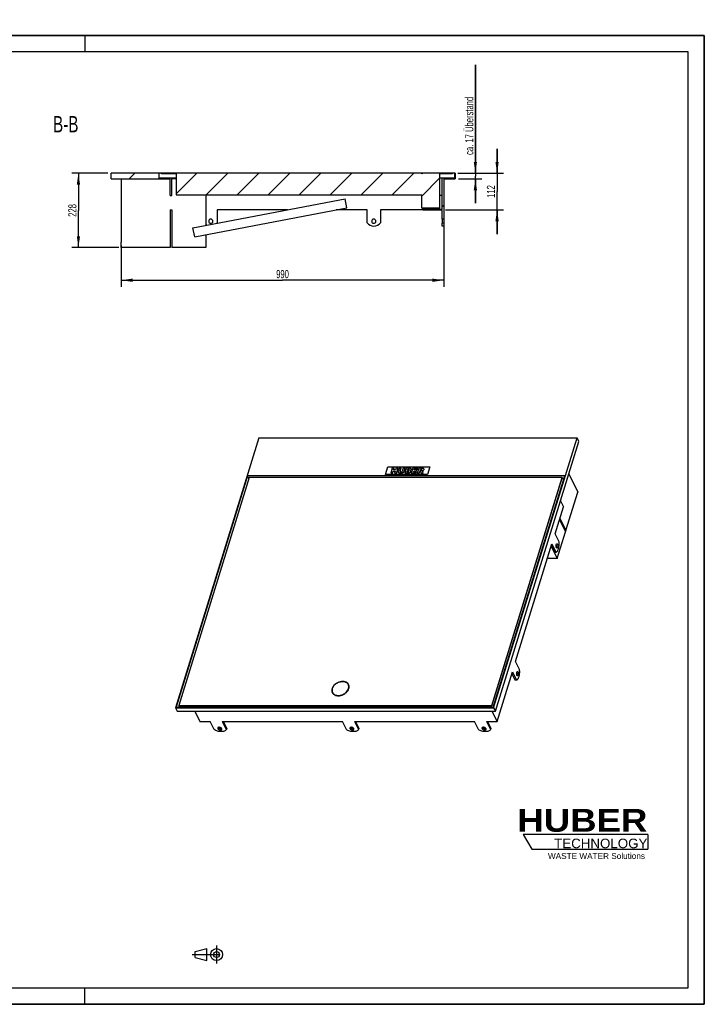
# Model space of a CAD drawing. Header units: millimetres. Extents: x 0 to 4200, y 0 to 3019.
# Tile 2 of 2: x 2100 to 4200, y 0 to 3019. Entities that reach past the tile are written whole.
import ezdxf

# ---------------------------------------------------------------- set-up
doc = ezdxf.new("R2010")
doc.units = ezdxf.units.MM
doc.header["$LTSCALE"] = 231
doc.linetypes.add('CENTER', pattern=[0.6, 0.375, -0.075, 0.075, -0.075])
doc.layers.get('0').update_dxf_attribs({"linetype": 'CONTINUOUS'})
for name, color, linetype in [('_2D-BEM', 7, 'CONTINUOUS'), ('_ACHSEN', 7, 'CONTINUOUS'), ('_KURVEN', 7, 'CONTINUOUS'), ('_ZEICHNUNGSELEM', 7, 'CONTINUOUS'), ('HUBER_Logo_BL2', 7, 'CONTINUOUS')]:
    doc.layers.add(name, color=color, linetype=linetype)
doc.styles.get("Standard").update_dxf_attribs({"font": 'txt', "width": 0.7})
doc.styles.add('TEXTSTYLE_2', font='ariblk.ttf')
doc.styles.add('TEXTSTYLE_3', font='arial.ttf')
doc.dimstyles.new('DIMSTYLE_1', dxfattribs={"dimtxt": 25, "dimasz": 35, "dimexe": 2, "dimexo": 1, "dimtad": 1, "dimdec": 1, "dimtxsty": 'STANDARD', "dimblk": '_FILLED', "dimblk1": '_FILLED', "dimblk2": '_FILLED', "dimcen": 0.09, "dimadec": 1, "dimazin": 2, "dimtp": 0.5, "dimtm": 0.5, "dimtfac": 1, "dimtdec": 1, "dimtofl": 0, "dimtmove": 0, "dimatfit": 3, "dimldrblk": '_FILLED', "dimfxl": 1, "dimtolj": 1, "dimarcsym": 0})
doc.dimstyles.new('DIMSTYLE_3', dxfattribs={"dimtxt": 25, "dimasz": 35, "dimexe": 2, "dimexo": 1, "dimtad": 1, "dimdec": 1, "dimtxsty": 'STANDARD', "dimblk": '_FILLED', "dimblk1": '_FILLED', "dimblk2": '_FILLED', "dimcen": 0.09, "dimadec": 1, "dimazin": 2, "dimtp": 0.8, "dimtm": 0.8, "dimtfac": 1, "dimtdec": 1, "dimtofl": 0, "dimtmove": 0, "dimatfit": 3, "dimldrblk": '_FILLED', "dimfxl": 1, "dimtolj": 1, "dimarcsym": 0})
doc.dimstyles.new('DIMSTYLE_4', dxfattribs={"dimtxt": 25, "dimasz": 35, "dimexe": 2, "dimexo": 1, "dimtad": 1, "dimdec": 1, "dimtxsty": 'STANDARD', "dimblk": '_FILLED', "dimblk1": '_FILLED', "dimblk2": '_FILLED', "dimcen": 0.09, "dimadec": 1, "dimazin": 2, "dimtp": 0.3, "dimtm": 0.3, "dimtfac": 1, "dimtdec": 1, "dimtofl": 0, "dimtmove": 0, "dimatfit": 3, "dimldrblk": '_FILLED', "dimfxl": 1, "dimtolj": 1, "dimarcsym": 0})
doc.dimstyles.new('DIMSTYLE_5', dxfattribs={"dimtxt": 25, "dimasz": 35, "dimexe": 2, "dimexo": 1, "dimtad": 1, "dimdec": 1, "dimtxsty": 'STANDARD', "dimblk": '_FILLED', "dimblk1": '_FILLED', "dimblk2": '_FILLED', "dimcen": 0.09, "dimadec": 1, "dimazin": 2, "dimtp": 0.2, "dimtm": 0.2, "dimtfac": 1, "dimtdec": 1, "dimtofl": 0, "dimtmove": 0, "dimatfit": 3, "dimldrblk": '_FILLED', "dimfxl": 1, "dimtolj": 1, "dimarcsym": 0})

# ---------------------------------------------------------------- blocks, each defined once
blk = doc.blocks.new('HUBER_LOGO_BL2', base_point=(3837.5, 503.7))
at = {"layer": 'HUBER_Logo_BL2', "color": 5, "linetype": 'CONTINUOUS'}
for p, q in [((4026.4, 521), (3643.9, 521)), ((3643.9, 521), (3670.9, 476)), ((4026.4, 521), (4026.4, 476)), ((3670.9, 476), (4026.4, 476))]:
    blk.add_line(p, q, dxfattribs=at)
at = {"layer": 'HUBER_Logo_BL2', "color": 2, "linetype": 'CONTINUOUS', "attachment_point": 3, "line_spacing_factor": 0.78}
for s, insert, char_height, width, style in [('HUBER\\P\\fArial;\\H29.25;TECHNOLOGY ', (4025.4, 599.1), 70.2, 387.672, 'TEXTSTYLE_2'), ('WASTE WATER Solutions', (4018, 463.6), 18, 297.033, 'TEXTSTYLE_3')]:
    blk.add_mtext(s, dxfattribs=dict(at, insert=insert, char_height=char_height, width=width, style=style))
blk = doc.blocks.new('_FILLED')
at = {"color": 0, "linetype": 'BYBLOCK'}
blk.add_solid([(0, 0), (-1, 0.143), (-1, -0.143)], dxfattribs=at)
blk = doc.blocks.new('*D0')
at = {"layer": '_2D-BEM', "color": 2, "linetype": 'CONTINUOUS'}
for p, q in [((2370.2, 2547.9), (2260.2, 2547.9)), ((2280.2, 2547.9), (2280.2, 2433.9)), ((2280.2, 2319.9), (2280.2, 2433.9)), ((2404.5, 2319.9), (2260.2, 2319.9))]:
    blk.add_line(p, q, dxfattribs=at)
at = {"layer": '_2D-BEM', "color": 2, "linetype": 'CONTINUOUS', "xscale": 35, "yscale": 35, "zscale": 35}
for p, rotation in [((2280.2, 2547.9), 90), ((2280.2, 2319.9), 270)]:
    blk.add_blockref('_FILLED', p, dxfattribs=dict(at, rotation=rotation))
at = {"layer": '_2D-BEM', "color": 2, "linetype": 'CONTINUOUS', "insert": (2249, 2433.9), "char_height": 25, "width": 88.393, "attachment_point": 2, "rotation": 90, "line_spacing_factor": 0.9}
blk.add_mtext('228', dxfattribs=at)
blk = doc.blocks.new('*D4')
at = {"layer": '_2D-BEM', "color": 2, "linetype": 'CONTINUOUS'}
for p, q in [((3401.2, 2397.4), (3401.2, 2199.9)), ((2411.2, 2326.9), (2411.2, 2199.9)), ((2411.2, 2219.9), (2906.2, 2219.9)), ((3401.2, 2219.9), (2906.2, 2219.9))]:
    blk.add_line(p, q, dxfattribs=at)
at = {"layer": '_2D-BEM', "color": 2, "linetype": 'CONTINUOUS', "xscale": 35, "yscale": 35, "zscale": 35, "rotation": 180}
blk.add_blockref('_FILLED', (2411.2, 2219.9), dxfattribs=at)
at = {"layer": '_2D-BEM', "color": 2, "linetype": 'CONTINUOUS', "xscale": 35, "yscale": 35, "zscale": 35}
blk.add_blockref('_FILLED', (3401.2, 2219.9), dxfattribs=at)
at = {"layer": '_2D-BEM', "color": 2, "linetype": 'CONTINUOUS', "insert": (2906.2, 2251.2), "char_height": 25, "width": 88.393, "attachment_point": 2, "line_spacing_factor": 0.9}
blk.add_mtext('990', dxfattribs=at)
blk = doc.blocks.new('*D5')
at = {"layer": '_2D-BEM', "color": 2, "linetype": 'CONTINUOUS'}
for p, q in [((3564.3, 2547.9), (3564.3, 2622.9)), ((3564.3, 2622.9), (3564.3, 2491.9)), ((3444.2, 2547.9), (3584.3, 2547.9)), ((3564.3, 2360.9), (3564.3, 2491.9)), ((3406.2, 2435.9), (3584.3, 2435.9)), ((3564.3, 2435.9), (3564.3, 2360.9))]:
    blk.add_line(p, q, dxfattribs=at)
at = {"layer": '_2D-BEM', "color": 2, "linetype": 'CONTINUOUS', "xscale": 35, "yscale": 35, "zscale": 35}
for p, rotation in [((3564.3, 2547.9), 270), ((3564.3, 2435.9), 90)]:
    blk.add_blockref('_FILLED', p, dxfattribs=dict(at, rotation=rotation))
at = {"layer": '_2D-BEM', "color": 2, "linetype": 'CONTINUOUS', "insert": (3533.1, 2491.9), "char_height": 25, "width": 72.321, "attachment_point": 2, "rotation": 90, "line_spacing_factor": 0.9}
blk.add_mtext('112', dxfattribs=at)
blk = doc.blocks.new('*D8')
at = {"layer": '_2D-BEM', "color": 2, "linetype": 'CONTINUOUS'}
for p, q in [((3497.8, 2547.9), (3497.8, 2880.5)), ((3497.8, 2880.5), (3497.8, 2539.4)), ((3446.2, 2547.9), (3517.8, 2547.9)), ((3497.8, 2455.9), (3497.8, 2539.4)), ((3446.2, 2530.9), (3517.8, 2530.9)), ((3497.8, 2530.9), (3497.8, 2455.9))]:
    blk.add_line(p, q, dxfattribs=at)
at = {"layer": '_2D-BEM', "color": 2, "linetype": 'CONTINUOUS', "xscale": 35, "yscale": 35, "zscale": 35}
for p, rotation in [((3497.8, 2547.9), 270), ((3497.8, 2530.9), 90)]:
    blk.add_blockref('_FILLED', p, dxfattribs=dict(at, rotation=rotation))
at = {"layer": '_2D-BEM', "color": 2, "linetype": 'CONTINUOUS', "insert": (3466.5, 2604.1), "char_height": 25, "width": 414.643, "attachment_point": 1, "rotation": 90, "line_spacing_factor": 0.9}
blk.add_mtext('ca. 17 Überstand', dxfattribs=at)
blk = doc.blocks.new('PROJEKTIONSMETHODE_1_BL3', base_point=(2680, 152.5))
at = {"color": 2, "linetype": 'CENTER'}
for p, q in [((2628.7, 152.5), (2731.3, 152.5)), ((2703.8, 180), (2703.8, 125))]:
    blk.add_line(p, q, dxfattribs=at)
at = {"color": 2, "linetype": 'CONTINUOUS'}
for p, q in [((2637.8, 161.7), (2674.5, 170.8)), ((2637.8, 143.3), (2637.8, 161.7)), ((2674.5, 134.2), (2674.5, 170.8)), ((2637.8, 143.3), (2674.5, 134.2))]:
    blk.add_line(p, q, dxfattribs=at)
for radius in [18.3, 9.17]:
    blk.add_circle((2703.8, 152.5), radius, dxfattribs=at)

msp = doc.modelspace()

# ---------------------------------------------------------------- hatches: boundary and pattern name
at = {"linetype": 'CONTINUOUS'}
h = msp.add_hatch(dxfattribs=at)
h.set_pattern_fill('B', color=2, scale=67.229537, angle=45, style=0, pattern_type=0)
h.set_pattern_definition([(45, (0, 0), (-47.5385, 47.5385), [])])
edge = h.paths.add_edge_path()
edge.add_line((2380.24, 2530.92), (2411.24, 2530.92))
edge.add_line((2380.24, 2530.92), (2380.24, 2547.92))
edge.add_line((2528.24, 2547.92), (2380.24, 2547.92))
edge.add_line((2528.24, 2532.92), (2528.24, 2547.92))
edge.add_line((2566.24, 2532.92), (2528.24, 2532.92))
edge.add_line((2566.24, 2479.92), (2566.24, 2532.92))
edge.add_line((2561.24, 2479.92), (2566.24, 2479.92))
edge.add_line((2561.24, 2479.92), (2561.24, 2530.92))
edge.add_line((2412.24, 2530.92), (2561.24, 2530.92))
edge.add_line((2412.24, 2336.92), (2412.24, 2530.92))
edge.add_line((2412.24, 2336.92), (2411.24, 2336.92))
edge.add_line((2411.24, 2530.92), (2411.24, 2336.92))
edge = h.paths.add_edge_path()
edge.add_line((3401.24, 2530.92), (3436.24, 2530.92))
edge.add_line((3401.24, 2530.92), (3401.24, 2407.42))
edge.add_line((3401.24, 2407.42), (3396.24, 2407.42))
edge.add_line((3396.24, 2407.42), (3396.24, 2434.42))
edge.add_line((3396.24, 2434.42), (3336.24, 2434.42))
edge.add_line((3336.24, 2434.42), (3336.24, 2436.42))
edge.add_line((3396.24, 2436.42), (3336.24, 2436.42))
edge.add_line((3396.24, 2436.42), (3396.24, 2532.92))
edge.add_line((3434.24, 2532.92), (3396.24, 2532.92))
edge.add_line((3434.24, 2532.92), (3434.24, 2547.92))
edge.add_line((3436.24, 2547.92), (3434.24, 2547.92))
edge.add_line((3436.24, 2547.92), (3436.24, 2530.92))
edge = h.paths.add_edge_path()
edge.add_line((3401.24, 2394.42), (3401.24, 2385.92))
edge.add_line((3401.24, 2385.92), (3396.24, 2385.92))
edge.add_line((3396.24, 2385.92), (3396.24, 2394.42))
edge.add_line((3401.24, 2394.42), (3396.24, 2394.42))
edge = h.paths.add_edge_path()
edge.add_line((3427.24, 2547.92), (3389.24, 2547.92))
edge.add_line((3427.24, 2545.92), (3427.24, 2547.92))
edge.add_line((3427.24, 2545.92), (3389.24, 2545.92))
edge.add_line((3389.24, 2545.92), (3389.24, 2547.92))
edge = h.paths.add_edge_path()
edge.add_line((3333.24, 2547.92), (2535.24, 2547.92))
edge.add_line((3333.24, 2545.92), (3333.24, 2547.92))
edge.add_line((3334.24, 2545.92), (3333.24, 2545.92))
edge.add_line((3334.24, 2547.92), (3334.24, 2545.92))
edge.add_line((3388.24, 2547.92), (3334.24, 2547.92))
edge.add_line((3388.24, 2547.92), (3388.24, 2545.92))
edge.add_line((3389.24, 2545.92), (3388.24, 2545.92))
edge.add_line((3389.24, 2440.92), (3389.24, 2545.92))
edge.add_line((3389.24, 2440.92), (3333.24, 2440.92))
edge.add_line((3333.24, 2440.92), (3333.24, 2481.92))
edge.add_line((2579.74, 2481.92), (3333.24, 2481.92))
edge.add_line((2579.74, 2545.92), (2579.74, 2481.92))
edge.add_line((2579.74, 2545.92), (2535.24, 2545.92))
edge.add_line((2535.24, 2545.92), (2535.24, 2547.92))

# ---------------------------------------------------------------- linework, layer by layer
at = {"color": 7, "linetype": 'CONTINUOUS'}
for p, q in [((0, 2970), (4200, 2970)), ((4200, 0), (4200, 2970)), ((2528.24, 2547.92), (2380.24, 2547.92)), ((2380.24, 2530.92), (2380.24, 2547.92)), ((2528.24, 2532.92), (2528.24, 2547.92)), ((2535.24, 2547.92), (2528.24, 2547.92)), ((3333.24, 2547.92), (2535.24, 2547.92)), ((2535.24, 2545.92), (2535.24, 2547.92)), ((2579.74, 2545.92), (2535.24, 2545.92)), ((2579.74, 2545.92), (2579.74, 2481.92)), ((3333.24, 2547.92), (3334.2, 2547.92)), ((3333.24, 2545.92), (3333.24, 2547.92)), ((3334.24, 2545.92), (3333.24, 2545.92)), ((3334.2, 2547.92), (3334.24, 2547.92)), ((3334.24, 2547.92), (3334.24, 2545.92)), ((3361.24, 2547.92), (3334.24, 2547.92)), ((3388.24, 2547.92), (3361.24, 2547.92)), ((3388.24, 2547.92), (3388.24, 2545.92)), ((3388.24, 2547.92), (3388.29, 2547.92)), ((3389.24, 2545.92), (3388.24, 2545.92)), ((3388.29, 2547.92), (3389.24, 2547.92)), ((3427.24, 2547.92), (3389.24, 2547.92)), ((3389.24, 2545.92), (3389.24, 2547.92)), ((3389.24, 2440.92), (3389.24, 2545.92)), ((3427.24, 2545.92), (3389.24, 2545.92)), ((3434.24, 2547.92), (3427.24, 2547.92)), ((3427.24, 2545.92), (3427.24, 2547.92)), ((3436.24, 2547.92), (3434.24, 2547.92)), ((3434.24, 2532.92), (3434.24, 2547.92)), ((3436.24, 2547.92), (3436.24, 2530.92)), ((2380.24, 2530.92), (2411.24, 2530.92)), ((2411.24, 2530.92), (2411.24, 2336.92)), ((2412.24, 2336.92), (2412.24, 2530.92)), ((2412.24, 2530.92), (2561.24, 2530.92)), ((2566.24, 2532.92), (2528.24, 2532.92)), ((2561.24, 2479.92), (2561.24, 2530.92)), ((2566.24, 2479.92), (2566.24, 2532.92)), ((2579.74, 2532.92), (2566.24, 2532.92)), ((2579.74, 2530.92), (2566.24, 2530.92)), ((3396.24, 2532.92), (3389.24, 2532.92)), ((3434.24, 2532.92), (3396.24, 2532.92)), ((3396.24, 2436.42), (3396.24, 2532.92)), ((3401.24, 2530.92), (3436.24, 2530.92)), ((3401.24, 2530.92), (3401.24, 2407.42)), ((2561.24, 2479.92), (2566.24, 2479.92)), ((2579.74, 2481.92), (3333.24, 2481.92)), ((2671.24, 2481.92), (2671.24, 2388.24)), ((3333.24, 2440.92), (3333.24, 2481.92)), ((3396.24, 2479.42), (3389.24, 2479.42)), ((2631.62, 2380.68), (3098.02, 2469.68)), ((3103.27, 2442.17), (3098.02, 2469.68)), ((2561.24, 2435.92), (2561.24, 2319.92)), ((2561.24, 2435.92), (2566.24, 2435.92)), ((2566.24, 2435.92), (2566.24, 2319.92)), ((2636.87, 2353.17), (3103.27, 2442.17)), ((3389.24, 2440.92), (3333.24, 2440.92)), ((3336.24, 2436.42), (3336.24, 2440.92)), ((3396.24, 2436.42), (3336.24, 2436.42)), ((3336.24, 2434.42), (3336.24, 2436.42)), ((3396.24, 2434.42), (3336.24, 2434.42)), ((3396.24, 2407.42), (3396.24, 2434.42)), ((3396.24, 2407.42), (3396.24, 2400.92)), ((3401.24, 2407.42), (3396.24, 2407.42)), ((3396.24, 2400.92), (3396.24, 2394.42)), ((3396.24, 2385.92), (3396.24, 2394.42)), ((3401.24, 2394.42), (3396.24, 2394.42)), ((3401.24, 2385.92), (3396.24, 2385.92)), ((3401.24, 2407.42), (3401.24, 2400.92)), ((3401.24, 2400.92), (3401.24, 2394.42)), ((3401.24, 2394.42), (3401.24, 2385.92)), ((2636.87, 2353.17), (2631.62, 2380.68)), ((2671.24, 2359.73), (2671.24, 2319.92)), ((2411.24, 2319.92), (2411.24, 2336.92)), ((2412.24, 2336.92), (2411.24, 2336.92)), ((2561.24, 2319.92), (2411.24, 2319.92)), ((2671.24, 2319.92), (2566.24, 2319.92)), ((2833.15, 1736.39), (2577.53, 909.19)), ((2833.15, 1736.39), (3809.48, 1736.39)), ((3553.86, 909.19), (3809.48, 1736.39)), ((3559.04, 898.63), (3814.66, 1725.82)), ((3814.66, 1725.82), (3809.48, 1736.39)), ((2799.17, 1620.45), (2579.86, 910.76)), ((2803.92, 1614.97), (2588, 916.24)), ((2803.13, 1612.39), (2799.17, 1620.45)), ((3771.81, 1620.45), (2799.17, 1620.45)), ((3763.67, 1614.97), (2803.92, 1614.97)), ((3547.75, 916.24), (3763.67, 1614.97)), ((3548.36, 915), (3764.28, 1613.73)), ((3552.5, 910.76), (3771.81, 1620.45)), ((3768.93, 1611.13), (3763.48, 1611.13)), ((3763.67, 1614.97), (3764.28, 1613.73)), ((3784.03, 1626.68), (3811.66, 1570.38)), ((3775.35, 1452.88), (3811.66, 1570.38)), ((3758.39, 1543.73), (3767.59, 1524.98)), ((3755.71, 1486.52), (3774.14, 1448.96)), ((3756.92, 1490.43), (3775.35, 1452.88)), ((3772.21, 1452.88), (3775.35, 1452.88)), ((3748.72, 1366.71), (3774.14, 1448.96)), ((3730.29, 1404.27), (3748.72, 1366.71)), ((3748.72, 1366.71), (3718.68, 1366.71)), ((3108.7, 978.59), (3108.09, 979.84)), ((3060.22, 954.81), (3059.61, 956.05)), ((2577.53, 909.19), (2582.72, 898.63)), ((2577.53, 909.19), (3553.86, 909.19)), ((2579.86, 910.76), (3552.5, 910.76)), ((2588.62, 915), (2587.32, 910.76)), ((2588, 916.24), (2588.61, 915)), ((2588, 916.24), (3547.75, 916.24)), ((2588.61, 915), (3548.36, 915)), ((3547.75, 916.24), (3548.36, 915)), ((3553.86, 909.19), (3559.04, 898.63)), ((2582.72, 898.63), (3559.04, 898.63)), ((2636.88, 898.63), (2652.41, 866.99)), ((3548.73, 898.63), (3564.26, 866.99)), ((0, 0), (4200, 0))]:
    msp.add_line(p, q, dxfattribs=at)
at = {"color": 3, "linetype": 'CONTINUOUS'}
for p, q in [((4200, 2970), (0, 2970)), ((2300, 2970), (2300, 2920)), ((4200, 2970), (4200, 0)), ((2300, 0), (2300, 50)), ((4200, 0), (0, 0))]:
    msp.add_line(p, q, dxfattribs=at)
at = {"color": 5, "linetype": 'CONTINUOUS'}
for p, q in [((4150, 2920), (50, 2920)), ((4150, 50), (4150, 2920)), ((50, 50), (4150, 50))]:
    msp.add_line(p, q, dxfattribs=at)
at = {"color": 7, "linetype": 'CONTINUOUS'}
for points, knots in [([(3058.64, 966.71), (3058.21, 964.89), (3057.95, 962.08), (3058.6, 958.5), (3059.23, 956.83), (3059.61, 956.05)], [0, 0, 0, 0, 0.5135219, 0.7587219, 1, 1, 1, 1]), ([(3090.39, 989.09), (3086.88, 989.09), (3081.51, 988.14), (3074.88, 985.39), (3070.2, 982.59), (3066.06, 979.19), (3061.65, 974.22), (3059.37, 969.75), (3058.64, 966.71)], [0, 0, 0, 0, 0.2544452, 0.3868468, 0.5190715, 0.6485497, 0.7730149, 1, 1, 1, 1]), ([(3077.31, 946.79), (3079.63, 946.79), (3084.36, 947.35), (3091.19, 949.62), (3097.5, 953.17), (3102.86, 957.78), (3106.89, 963.13), (3109.29, 968.86), (3109.75, 973.76), (3109.11, 977.37), (3108.48, 979.05), (3108.09, 979.84)], [0, 0, 0, 0, 0.1326395, 0.2708734, 0.4100994, 0.5455252, 0.673105, 0.7905136, 0.8981194, 0.9494753, 1, 1, 1, 1]), ([(3108.09, 979.84), (3107.39, 981.26), (3105.43, 983.95), (3101.25, 986.92), (3096.09, 988.72), (3092.33, 989.09), (3090.39, 989.09)], [0, 0, 0, 0, 0.2268552, 0.4650458, 0.7220539, 1, 1, 1, 1]), ([(3109.77, 968.37), (3110.14, 970.12), (3110.34, 972.81), (3109.68, 976.24), (3109.07, 977.84), (3108.7, 978.59)], [0, 0, 0, 0, 0.5126364, 0.75814, 1, 1, 1, 1]), ([(3059.61, 956.05), (3060.31, 954.62), (3062.27, 951.93), (3066.45, 948.97), (3071.61, 947.17), (3075.37, 946.79), (3077.31, 946.79)], [0, 0, 0, 0, 0.2268552, 0.4650458, 0.7220539, 1, 1, 1, 1]), ([(3060.22, 954.81), (3060.59, 954.05), (3061.48, 952.6), (3063.78, 949.98), (3066.02, 948.49), (3067.63, 947.72)], [0, 0, 0, 0, 0.2418978, 0.4874212, 1, 1, 1, 1])]:
    msp.add_open_spline(points, degree=3, knots=knots, dxfattribs=at)
at = {"layer": '_ACHSEN', "color": 7, "linetype": 'CONTINUOUS'}
for p, q in [((2921.14, 2435.92), (2706.24, 2435.92)), ((2706.24, 2435.92), (2706.24, 2395.92)), ((3166.24, 2435.92), (3070.52, 2435.92)), ((3166.24, 2395.92), (3166.24, 2435.92)), ((3336.24, 2435.92), (3206.24, 2435.92)), ((3206.24, 2435.92), (3206.24, 2395.92)), ((3742.18, 1442.74), (3767.59, 1524.98)), ((3754.38, 1417.87), (3742.18, 1442.74)), ((3621.14, 1051.07), (3732.49, 1411.4)), ((3730.71, 1405.64), (3740.09, 1386.54)), ((3732.49, 1411.4), (3744.69, 1386.54)), ((3740.09, 1386.54), (3740.36, 1386.53)), ((3740.09, 1386.54), (3740.36, 1386.54)), ((3740.36, 1386.54), (3744.69, 1386.54)), ((3740.36, 1386.53), (3744.69, 1386.53)), ((3744.69, 1386.54), (3744.96, 1386.53)), ((3633.34, 1026.21), (3621.14, 1051.07)), ((3564.26, 866.99), (3611.46, 1019.74)), ((3609.68, 1013.98), (3619.06, 994.87)), ((3611.46, 1019.74), (3623.66, 994.87)), ((3619.06, 994.87), (3619.32, 994.86)), ((3619.06, 994.87), (3619.32, 994.87)), ((3619.32, 994.87), (3623.66, 994.87)), ((3619.32, 994.86), (3623.66, 994.86)), ((3623.66, 994.87), (3623.93, 994.86)), ((2652.41, 866.99), (2684.64, 866.99)), ((2696.85, 842.13), (2684.64, 866.99)), ((2721.49, 866.99), (3089.91, 866.99)), ((2721.49, 866.99), (2733.69, 842.13)), ((2724.62, 866.99), (2734.9, 846.04)), ((2734.9, 846.04), (2733.69, 842.13)), ((3102.11, 842.13), (3089.91, 866.99)), ((3126.75, 866.99), (3495.18, 866.99)), ((3126.75, 866.99), (3138.95, 842.13)), ((3129.89, 866.99), (3140.16, 846.04)), ((3140.16, 846.04), (3138.95, 842.13)), ((3507.38, 842.13), (3495.18, 866.99)), ((3532.02, 866.99), (3564.26, 866.99)), ((3532.02, 866.99), (3544.22, 842.13)), ((3535.15, 866.99), (3545.43, 846.04)), ((3545.43, 846.04), (3544.22, 842.13))]:
    msp.add_line(p, q, dxfattribs=at)
for centre, radius, start, end in [((2686.24, 2410.92), 25, 233.11989, 241.96919), ((2686.24, 2400.92), 6.5, 0, 180), ((2686.24, 2400.92), 6.5, 180, 360), ((2686.24, 2410.92), 25, 319.62979, 323.1301), ((3186.24, 2410.92), 25, 216.8699, 323.1301), ((3186.24, 2400.92), 6.5, 0, 180), ((3186.24, 2400.92), 6.5, 180, 360), ((3096.46, 972.59), 14.63, 28.99455, 31.55826), ((3072.46, 960.81), 14.63, 200.71837, 203.41828)]:
    msp.add_arc(centre, radius, start, end, dxfattribs=at)
for points, knots in [([(3744.96, 1386.53), (3745.33, 1386.53), (3746.11, 1386.65), (3747.23, 1387.16), (3748.3, 1387.99), (3749.32, 1389.12), (3750.29, 1390.53), (3751.53, 1392.89), (3752.82, 1396.44), (3753.93, 1401.27), (3754.59, 1406.62), (3754.77, 1412.22), (3754.57, 1416), (3754.38, 1417.87)], [0, 0, 0, 0, 0.0320909, 0.0663809, 0.1045936, 0.1478169, 0.1965893, 0.2510425, 0.3760549, 0.5194733, 0.6757786, 0.8383315, 1, 1, 1, 1]), ([(3746.44, 1400.22), (3746.21, 1400.69), (3745.84, 1401.77), (3745.54, 1403.55), (3745.44, 1405.48), (3745.57, 1407.4), (3745.92, 1409.13), (3746.38, 1410.37), (3746.85, 1411.11), (3747.21, 1411.5), (3747.6, 1411.75), (3747.88, 1411.81), (3748.01, 1411.81)], [0, 0, 0, 0, 0.1234689, 0.2691155, 0.4261621, 0.5821151, 0.7246376, 0.8434609, 0.8921078, 0.933464, 0.9686066, 1, 1, 1, 1]), ([(3745.71, 1408.01), (3745.87, 1407.12), (3746.01, 1405.31), (3745.87, 1403.51), (3745.71, 1402.62)], [0, 0, 0, 0, 0.4999864, 1, 1, 1, 1]), ([(3748.01, 1398.81), (3747.87, 1398.81), (3747.56, 1398.88), (3747.14, 1399.18), (3746.75, 1399.64), (3746.54, 1400.01), (3746.44, 1400.22)], [0, 0, 0, 0, 0.1954426, 0.4179159, 0.6840526, 1, 1, 1, 1]), ([(3748.01, 1411.81), (3748.15, 1411.81), (3748.47, 1411.74), (3748.88, 1411.45), (3749.27, 1410.99), (3749.48, 1410.61), (3749.58, 1410.4)], [0, 0, 0, 0, 0.1954426, 0.4179159, 0.6840526, 1, 1, 1, 1]), ([(3749.58, 1410.4), (3749.81, 1409.94), (3750.18, 1408.85), (3750.49, 1407.08), (3750.58, 1405.14), (3750.45, 1403.22), (3750.11, 1401.49), (3749.65, 1400.26), (3749.17, 1399.51), (3748.81, 1399.12), (3748.43, 1398.87), (3748.14, 1398.81), (3748.01, 1398.81)], [0, 0, 0, 0, 0.1234689, 0.2691155, 0.4261621, 0.5821151, 0.7246376, 0.8434609, 0.8921078, 0.933464, 0.9686066, 1, 1, 1, 1]), ([(3623.93, 994.86), (3624.3, 994.86), (3625.08, 994.98), (3626.2, 995.5), (3627.27, 996.33), (3628.29, 997.46), (3629.25, 998.87), (3630.5, 1001.22), (3631.79, 1004.77), (3632.9, 1009.6), (3633.56, 1014.96), (3633.74, 1020.56), (3633.54, 1024.33), (3633.34, 1026.21)], [0, 0, 0, 0, 0.0320909, 0.0663809, 0.1045936, 0.1478169, 0.1965893, 0.2510425, 0.3760549, 0.5194733, 0.6757786, 0.8383315, 1, 1, 1, 1]), ([(3625.4, 1008.56), (3625.17, 1009.02), (3624.81, 1010.11), (3624.5, 1011.88), (3624.41, 1013.82), (3624.54, 1015.74), (3624.88, 1017.47), (3625.34, 1018.7), (3625.81, 1019.45), (3626.17, 1019.84), (3626.56, 1020.09), (3626.85, 1020.15), (3626.98, 1020.15)], [0, 0, 0, 0, 0.1234689, 0.2691155, 0.4261621, 0.5821151, 0.7246376, 0.8434609, 0.8921078, 0.933464, 0.9686066, 1, 1, 1, 1]), ([(3624.68, 1016.34), (3624.83, 1015.46), (3624.97, 1013.65), (3624.83, 1011.84), (3624.68, 1010.96)], [0, 0, 0, 0, 0.4999864, 1, 1, 1, 1]), ([(3626.98, 1007.15), (3626.83, 1007.15), (3626.52, 1007.22), (3626.1, 1007.52), (3625.72, 1007.97), (3625.51, 1008.35), (3625.4, 1008.56)], [0, 0, 0, 0, 0.1954426, 0.4179159, 0.6840526, 1, 1, 1, 1]), ([(3626.98, 1020.15), (3627.12, 1020.15), (3627.43, 1020.08), (3627.85, 1019.78), (3628.24, 1019.32), (3628.45, 1018.95), (3628.55, 1018.74)], [0, 0, 0, 0, 0.1954426, 0.4179159, 0.6840526, 1, 1, 1, 1]), ([(3628.55, 1018.74), (3628.78, 1018.27), (3629.15, 1017.19), (3629.45, 1015.42), (3629.55, 1013.48), (3629.42, 1011.56), (3629.07, 1009.83), (3628.61, 1008.6), (3628.14, 1007.85), (3627.78, 1007.46), (3627.39, 1007.21), (3627.11, 1007.15), (3626.98, 1007.15)], [0, 0, 0, 0, 0.1234689, 0.2691155, 0.4261621, 0.5821151, 0.7246376, 0.8434609, 0.8921078, 0.933464, 0.9686066, 1, 1, 1, 1]), ([(3058.06, 967.94), (3057.73, 966.88), (3057.25, 964.74), (3057.1, 961.52), (3057.56, 958.44), (3058.27, 956.51), (3058.71, 955.61)], [0, 0, 0, 0, 0.264425, 0.5170838, 0.7609157, 1, 1, 1, 1]), ([(3058.54, 966.27), (3058.03, 964.49), (3057.63, 961.73), (3058, 958.13), (3058.47, 956.44), (3058.77, 955.63)], [0, 0, 0, 0, 0.514924, 0.7600692, 1, 1, 1, 1]), ([(3108.99, 980.28), (3108.51, 981.24), (3107.34, 983.09), (3104.98, 985.45), (3102.09, 987.35), (3098.75, 988.76), (3095.05, 989.63), (3089.64, 990.08), (3082.53, 989.21), (3075.69, 986.65), (3070.6, 983.68), (3066.01, 980.24), (3061.31, 975.22), (3058.81, 970.38), (3058.06, 967.94)], [0, 0, 0, 0, 0.0507441, 0.1026258, 0.1566029, 0.2133314, 0.2731225, 0.335958, 0.4690679, 0.6082314, 0.678196, 0.7472222, 0.8792136, 1, 1, 1, 1]), ([(3058.71, 955.61), (3059.19, 954.65), (3060.36, 952.8), (3062.72, 950.44), (3065.61, 948.53), (3068.95, 947.13), (3072.65, 946.25), (3078.06, 945.8), (3085.17, 946.68), (3092.01, 949.24), (3097.1, 952.2), (3101.69, 955.65), (3106.39, 960.67), (3108.89, 965.5), (3109.64, 967.94)], [0, 0, 0, 0, 0.0507441, 0.1026258, 0.1566029, 0.2133314, 0.2731225, 0.335958, 0.4690679, 0.6082314, 0.678196, 0.7472222, 0.8792136, 1, 1, 1, 1]), ([(3108.93, 980.24), (3108.02, 981.72), (3105.58, 984.45), (3102.4, 986.24), (3100.68, 986.93)], [0, 0, 0, 0, 0.4842378, 1, 1, 1, 1]), ([(3109.64, 967.94), (3109.97, 969.01), (3110.45, 971.14), (3110.59, 974.36), (3110.14, 977.45), (3109.43, 979.37), (3108.99, 980.28)], [0, 0, 0, 0, 0.264425, 0.5170838, 0.7609157, 1, 1, 1, 1]), ([(2707.53, 847.15), (2707.44, 846.86), (2707.39, 846.18), (2707.6, 845.54), (2707.75, 845.23)], [0, 0, 0, 0, 0.4740095, 1, 1, 1, 1]), ([(2719.73, 845.23), (2719.49, 845.72), (2718.74, 846.67), (2717.23, 847.81), (2715.36, 848.68), (2713.33, 849.21), (2711.35, 849.34), (2709.82, 849.08), (2708.81, 848.65), (2708.22, 848.24), (2707.78, 847.74), (2707.59, 847.35), (2707.53, 847.15)], [0, 0, 0, 0, 0.1137565, 0.247137, 0.393341, 0.542281, 0.6832493, 0.8074179, 0.8618928, 0.9113661, 0.9568207, 1, 1, 1, 1]), ([(2709.16, 848.79), (2709.39, 848.44), (2709.96, 847.75), (2711.47, 846.54), (2713.81, 845.46), (2716.36, 845.03), (2718.28, 845.18), (2719.15, 845.42), (2719.53, 845.59)], [0, 0, 0, 0, 0.1084065, 0.2304487, 0.5000157, 0.7695735, 0.8916053, 1, 1, 1, 1]), ([(3112.8, 847.15), (3112.71, 846.86), (3112.66, 846.18), (3112.87, 845.54), (3113.02, 845.23)], [0, 0, 0, 0, 0.4740095, 1, 1, 1, 1]), ([(3125, 845.23), (3124.76, 845.72), (3124.01, 846.67), (3122.5, 847.81), (3120.63, 848.68), (3118.6, 849.21), (3116.61, 849.34), (3115.08, 849.08), (3114.08, 848.65), (3113.49, 848.24), (3113.05, 847.74), (3112.86, 847.35), (3112.8, 847.15)], [0, 0, 0, 0, 0.1137565, 0.247137, 0.393341, 0.542281, 0.6832493, 0.8074179, 0.8618928, 0.9113661, 0.9568207, 1, 1, 1, 1]), ([(3114.43, 848.79), (3114.65, 848.44), (3115.23, 847.75), (3116.73, 846.54), (3119.08, 845.46), (3121.62, 845.03), (3123.55, 845.18), (3124.41, 845.42), (3124.8, 845.59)], [0, 0, 0, 0, 0.1084065, 0.2304487, 0.5000157, 0.7695735, 0.8916053, 1, 1, 1, 1]), ([(3518.06, 847.15), (3517.97, 846.86), (3517.92, 846.18), (3518.14, 845.54), (3518.29, 845.23)], [0, 0, 0, 0, 0.4740095, 1, 1, 1, 1]), ([(3530.26, 845.23), (3530.02, 845.72), (3529.28, 846.67), (3527.76, 847.81), (3525.9, 848.68), (3523.87, 849.21), (3521.88, 849.34), (3520.35, 849.08), (3519.35, 848.65), (3518.76, 848.24), (3518.31, 847.74), (3518.13, 847.35), (3518.06, 847.15)], [0, 0, 0, 0, 0.1137565, 0.247137, 0.393341, 0.542281, 0.6832493, 0.8074179, 0.8618928, 0.9113661, 0.9568207, 1, 1, 1, 1]), ([(3519.7, 848.79), (3519.92, 848.44), (3520.49, 847.75), (3522, 846.54), (3524.35, 845.46), (3526.89, 845.03), (3528.82, 845.18), (3529.68, 845.42), (3530.06, 845.59)], [0, 0, 0, 0, 0.1084065, 0.2304487, 0.5000157, 0.7695735, 0.8916053, 1, 1, 1, 1]), ([(2733.69, 842.13), (2733.07, 841.12), (2731.29, 839.26), (2727.69, 837.32), (2723.25, 836.15), (2718.18, 835.77), (2712.73, 836.21), (2707.17, 837.43), (2701.8, 839.38), (2698.43, 841.14), (2696.85, 842.13)], [0, 0, 0, 0, 0.0887563, 0.1893653, 0.3041876, 0.4323167, 0.5706581, 0.7147878, 0.8596219, 1, 1, 1, 1]), ([(2707.75, 845.23), (2707.99, 844.75), (2708.74, 843.8), (2710.25, 842.66), (2712.12, 841.78), (2714.15, 841.26), (2716.14, 841.13), (2717.67, 841.38), (2718.67, 841.82), (2719.26, 842.23), (2719.7, 842.73), (2719.89, 843.12), (2719.95, 843.31)], [0, 0, 0, 0, 0.1137565, 0.247137, 0.393341, 0.542281, 0.6832493, 0.8074179, 0.8618928, 0.9113661, 0.9568207, 1, 1, 1, 1]), ([(2719.95, 843.31), (2720.04, 843.61), (2720.09, 844.29), (2719.88, 844.92), (2719.73, 845.23)], [0, 0, 0, 0, 0.4740095, 1, 1, 1, 1]), ([(3138.95, 842.13), (3138.33, 841.12), (3136.56, 839.26), (3132.96, 837.32), (3128.52, 836.15), (3123.45, 835.77), (3117.99, 836.21), (3112.44, 837.43), (3107.06, 839.38), (3103.69, 841.14), (3102.11, 842.13)], [0, 0, 0, 0, 0.0887563, 0.1893653, 0.3041876, 0.4323167, 0.5706581, 0.7147878, 0.8596219, 1, 1, 1, 1]), ([(3113.02, 845.23), (3113.26, 844.75), (3114.01, 843.8), (3115.52, 842.66), (3117.39, 841.78), (3119.42, 841.26), (3121.4, 841.13), (3122.93, 841.38), (3123.94, 841.82), (3124.53, 842.23), (3124.97, 842.73), (3125.16, 843.12), (3125.22, 843.31)], [0, 0, 0, 0, 0.1137565, 0.247137, 0.393341, 0.542281, 0.6832493, 0.8074179, 0.8618928, 0.9113661, 0.9568207, 1, 1, 1, 1]), ([(3125.22, 843.31), (3125.31, 843.61), (3125.36, 844.29), (3125.15, 844.92), (3125, 845.23)], [0, 0, 0, 0, 0.4740095, 1, 1, 1, 1]), ([(3544.22, 842.13), (3543.6, 841.12), (3541.82, 839.26), (3538.23, 837.32), (3533.79, 836.15), (3528.71, 835.77), (3523.26, 836.21), (3517.7, 837.43), (3512.33, 839.38), (3508.96, 841.14), (3507.38, 842.13)], [0, 0, 0, 0, 0.0887563, 0.1893653, 0.3041876, 0.4323167, 0.5706581, 0.7147878, 0.8596219, 1, 1, 1, 1]), ([(3518.29, 845.23), (3518.53, 844.75), (3519.27, 843.8), (3520.79, 842.66), (3522.65, 841.78), (3524.68, 841.26), (3526.67, 841.13), (3528.2, 841.38), (3529.2, 841.82), (3529.8, 842.23), (3530.24, 842.73), (3530.42, 843.12), (3530.49, 843.31)], [0, 0, 0, 0, 0.1137565, 0.247137, 0.393341, 0.542281, 0.6832493, 0.8074179, 0.8618928, 0.9113661, 0.9568207, 1, 1, 1, 1]), ([(3530.49, 843.31), (3530.58, 843.61), (3530.63, 844.29), (3530.41, 844.92), (3530.26, 845.23)], [0, 0, 0, 0, 0.4740095, 1, 1, 1, 1])]:
    msp.add_open_spline(points, degree=3, knots=knots, dxfattribs=at)
at = {"layer": '_KURVEN', "color": 4, "linetype": 'CONTINUOUS'}
for p, q in [((3222.23, 1624.37), (3229.49, 1647.87)), ((3229.49, 1647.87), (3358.44, 1647.87)), ((3242.93, 1643.95), (3238.09, 1628.29)), ((3248.62, 1643.95), (3242.93, 1643.95)), ((3243.78, 1628.29), (3245.74, 1634.63)), ((3245.74, 1634.63), (3251.96, 1634.63)), ((3246.93, 1638.47), (3248.62, 1643.95)), ((3253.15, 1638.47), (3246.93, 1638.47)), ((3251.96, 1634.63), (3250, 1628.29)), ((3254.84, 1643.95), (3253.15, 1638.47)), ((3260.56, 1643.95), (3254.84, 1643.95)), ((3255.72, 1628.29), (3260.56, 1643.95)), ((3264.35, 1643.95), (3261.47, 1634.61)), ((3270.03, 1643.95), (3264.35, 1643.95)), ((3267.08, 1634.39), (3270.03, 1643.95)), ((3276.33, 1643.95), (3273.37, 1634.39)), ((3282.01, 1643.95), (3276.33, 1643.95)), ((3279.12, 1634.61), (3282.01, 1643.95)), ((3285.79, 1643.95), (3280.95, 1628.29)), ((3296.45, 1643.95), (3285.79, 1643.95)), ((3287.73, 1631.65), (3288.71, 1634.83)), ((3290.64, 1631.65), (3287.73, 1631.65)), ((3288.71, 1634.83), (3291.6, 1634.83)), ((3289.64, 1637.81), (3290.55, 1640.78)), ((3292.11, 1637.81), (3289.64, 1637.81)), ((3290.55, 1640.78), (3293.07, 1640.78)), ((3305.78, 1643.95), (3300.94, 1628.29)), ((3321.04, 1643.95), (3305.78, 1643.95)), ((3307.74, 1631.84), (3308.7, 1634.92)), ((3317.57, 1631.84), (3307.74, 1631.84)), ((3308.7, 1634.92), (3317.56, 1634.92)), ((3309.69, 1638.12), (3310.45, 1640.61)), ((3318.54, 1638.12), (3309.69, 1638.12)), ((3310.45, 1640.61), (3320, 1640.61)), ((3316.47, 1628.29), (3317.57, 1631.84)), ((3317.56, 1634.92), (3318.54, 1638.12)), ((3324.46, 1643.95), (3319.61, 1628.29)), ((3320, 1640.61), (3321.04, 1643.95)), ((3333.94, 1643.95), (3324.46, 1643.95)), ((3325.33, 1628.29), (3327.3, 1634.65)), ((3327.3, 1634.65), (3327.8, 1634.65)), ((3328.21, 1637.61), (3329.2, 1640.79)), ((3330.61, 1637.61), (3328.21, 1637.61)), ((3329.2, 1640.79), (3331.7, 1640.79)), ((3329.74, 1633.08), (3331.3, 1628.29)), ((3337.73, 1628.29), (3336.37, 1632.82)), ((3358.44, 1647.87), (3351.18, 1624.37)), ((3351.18, 1624.37), (3222.23, 1624.37)), ((3238.09, 1628.29), (3243.78, 1628.29)), ((3250, 1628.29), (3255.72, 1628.29)), ((3280.95, 1628.29), (3290.78, 1628.29)), ((3300.94, 1628.29), (3316.47, 1628.29)), ((3319.61, 1628.29), (3325.33, 1628.29)), ((3331.3, 1628.29), (3337.73, 1628.29))]:
    msp.add_line(p, q, dxfattribs=at)
for points in [[(3261.17, 1631.96), (3261.14, 1632.97), (3261.23, 1633.84), (3261.47, 1634.61)], [(3261.83, 1630.16), (3261.42, 1630.75), (3261.2, 1631.34), (3261.17, 1631.96)], [(3263.37, 1628.81), (3262.75, 1629.13), (3262.24, 1629.58), (3261.83, 1630.16)], [(3267.08, 1634.39), (3266.81, 1633.54), (3266.89, 1632.87), (3267.29, 1632.39)], [(3267.29, 1632.39), (3267.69, 1631.91), (3268.4, 1631.68), (3269.39, 1631.68)], [(3269.39, 1631.68), (3270.37, 1631.68), (3271.21, 1631.91), (3271.91, 1632.38)], [(3271.91, 1632.38), (3272.61, 1632.85), (3273.11, 1633.52), (3273.37, 1634.39)], [(3277.8, 1632), (3277.21, 1631.17), (3276.46, 1630.46), (3275.54, 1629.84)], [(3279.12, 1634.61), (3278.84, 1633.68), (3278.39, 1632.82), (3277.8, 1632)], [(3290.64, 1631.65), (3291.62, 1631.65), (3292.35, 1631.79), (3292.84, 1632.09)], [(3293.56, 1634.4), (3293.24, 1634.68), (3292.6, 1634.83), (3291.6, 1634.83)], [(3292.11, 1637.81), (3292.99, 1637.81), (3293.65, 1637.94), (3294.08, 1638.19)], [(3292.84, 1632.09), (3293.34, 1632.39), (3293.66, 1632.79), (3293.82, 1633.29)], [(3294.76, 1640.4), (3294.48, 1640.65), (3293.92, 1640.78), (3293.07, 1640.78)], [(3293.82, 1633.29), (3293.96, 1633.75), (3293.87, 1634.12), (3293.56, 1634.4)], [(3294.08, 1638.19), (3294.51, 1638.45), (3294.8, 1638.84), (3294.95, 1639.33)], [(3294.95, 1639.33), (3295.09, 1639.78), (3295.03, 1640.14), (3294.76, 1640.4)], [(3298.01, 1630.55), (3297.36, 1629.9), (3296.6, 1629.39), (3295.71, 1629.01)], [(3296.45, 1643.95), (3298.22, 1643.95), (3299.46, 1643.58), (3300.18, 1642.83)], [(3299.01, 1637.67), (3298.41, 1637.22), (3297.64, 1636.88), (3296.69, 1636.62)], [(3296.69, 1636.62), (3297.93, 1636.35), (3298.75, 1635.89), (3299.18, 1635.22)], [(3299.35, 1632.74), (3299.1, 1631.93), (3298.65, 1631.19), (3298.01, 1630.55)], [(3300.76, 1640.05), (3300.47, 1639.12), (3299.89, 1638.33), (3299.01, 1637.67)], [(3299.18, 1635.22), (3299.6, 1634.56), (3299.66, 1633.74), (3299.35, 1632.74)], [(3300.18, 1642.83), (3300.91, 1642.08), (3301.1, 1641.15), (3300.76, 1640.05)], [(3329.07, 1634.27), (3328.74, 1634.52), (3328.31, 1634.65), (3327.8, 1634.65)], [(3329.74, 1633.08), (3329.54, 1633.69), (3329.32, 1634.09), (3329.07, 1634.27)], [(3330.61, 1637.61), (3330.86, 1637.61), (3331.39, 1637.67), (3332.19, 1637.81)], [(3333.69, 1640.38), (3333.4, 1640.65), (3332.73, 1640.79), (3331.7, 1640.79)], [(3332.19, 1637.81), (3332.58, 1637.88), (3332.93, 1638.04), (3333.26, 1638.31)], [(3333.26, 1638.31), (3333.57, 1638.57), (3333.79, 1638.88), (3333.9, 1639.22)], [(3333.9, 1639.22), (3334.06, 1639.72), (3333.99, 1640.11), (3333.69, 1640.38)], [(3336.11, 1635.81), (3335.55, 1635.57), (3334.82, 1635.36), (3333.91, 1635.2)], [(3333.91, 1635.2), (3334.53, 1635), (3334.97, 1634.81), (3335.22, 1634.62)], [(3333.94, 1643.95), (3335.7, 1643.95), (3337.01, 1643.83), (3337.86, 1643.57)], [(3335.22, 1634.62), (3335.39, 1634.49), (3335.61, 1634.22), (3335.88, 1633.79)], [(3335.88, 1633.79), (3336.14, 1633.37), (3336.3, 1633.05), (3336.37, 1632.82)], [(3338.38, 1637.35), (3337.75, 1636.72), (3336.99, 1636.21), (3336.11, 1635.81)], [(3337.86, 1643.57), (3338.71, 1643.31), (3339.3, 1642.83), (3339.66, 1642.14)], [(3339.74, 1639.61), (3339.47, 1638.73), (3339.01, 1637.98), (3338.38, 1637.35)], [(3339.66, 1642.14), (3340.02, 1641.44), (3340.04, 1640.6), (3339.74, 1639.61)], [(3265.83, 1628.18), (3264.8, 1628.29), (3263.97, 1628.49), (3263.37, 1628.81)], [(3268.72, 1628.02), (3267.81, 1628.02), (3266.85, 1628.07), (3265.83, 1628.18)], [(3272.86, 1628.54), (3271.65, 1628.2), (3270.26, 1628.02), (3268.72, 1628.02)], [(3275.54, 1629.84), (3274.62, 1629.22), (3273.73, 1628.79), (3272.86, 1628.54)], [(3293.39, 1628.5), (3292.07, 1628.35), (3291.19, 1628.29), (3290.78, 1628.29)], [(3295.71, 1629.01), (3295.16, 1628.78), (3294.38, 1628.61), (3293.39, 1628.5)]]:
    msp.add_open_spline(points, degree=3, dxfattribs=at)

# ---------------------------------------------------------------- block references
at = {"color": 2, "linetype": 'CONTINUOUS'}
msp.add_blockref('PROJEKTIONSMETHODE_1_BL3', (2680, 152.5), dxfattribs=at)
at = {"layer": 'HUBER_Logo_BL2'}
msp.add_blockref('HUBER_LOGO_BL2', (3837.5, 503.74), dxfattribs=at)

# ---------------------------------------------------------------- texts
at = {"layer": '_ZEICHNUNGSELEM', "color": 2, "linetype": 'CONTINUOUS', "insert": (2280.24, 2723.36), "char_height": 50, "width": 171.4286, "attachment_point": 3, "line_spacing_factor": 0.9}
msp.add_mtext('B-B', dxfattribs=at)

# ---------------------------------------------------------------- dimensions: what is measured, and where the dimension line sits
at = {"layer": '_2D-BEM', "color": 2, "linetype": 'CONTINUOUS'}
dim = msp.add_linear_dim(base=(3497.78, 2547.92), p1=(3445.24, 2530.92), p2=(3445.24, 2547.92), angle=90, text='ca. <> Überstand', dimstyle='DIMSTYLE_5', dxfattribs=at)
dim.commit()
dim.dimension.update_dxf_attribs({"geometry": '*D8', "text_midpoint": (3497.78, 2742.27), "dimtype": 160})
for base, p1, p2, dimstyle, picture, middle in [((3564.32, 2547.92), (3405.24, 2435.92), (3443.24, 2547.92), 'DIMSTYLE_4', '*D5', (3564.32, 2488.35)), ((2280.24, 2547.92), (2405.53, 2319.92), (2371.24, 2547.92), 'DIMSTYLE_1', '*D0', (2280.24, 2430.35))]:
    dim = msp.add_linear_dim(base=base, p1=p1, p2=p2, angle=90, dimstyle=dimstyle, dxfattribs=at)
    dim.commit()
    dim.dimension.update_dxf_attribs({"geometry": picture, "text_midpoint": middle, "dimtype": 160})
dim = msp.add_linear_dim(base=(3401.24, 2219.92), p1=(2411.24, 2327.92), p2=(3401.24, 2398.42), dimstyle='DIMSTYLE_3', dxfattribs=at)
dim.commit()
dim.dimension.update_dxf_attribs({"geometry": '*D4', "text_midpoint": (2902.67, 2219.92), "dimtype": 160})

doc.saveas('drawing.dxf')
